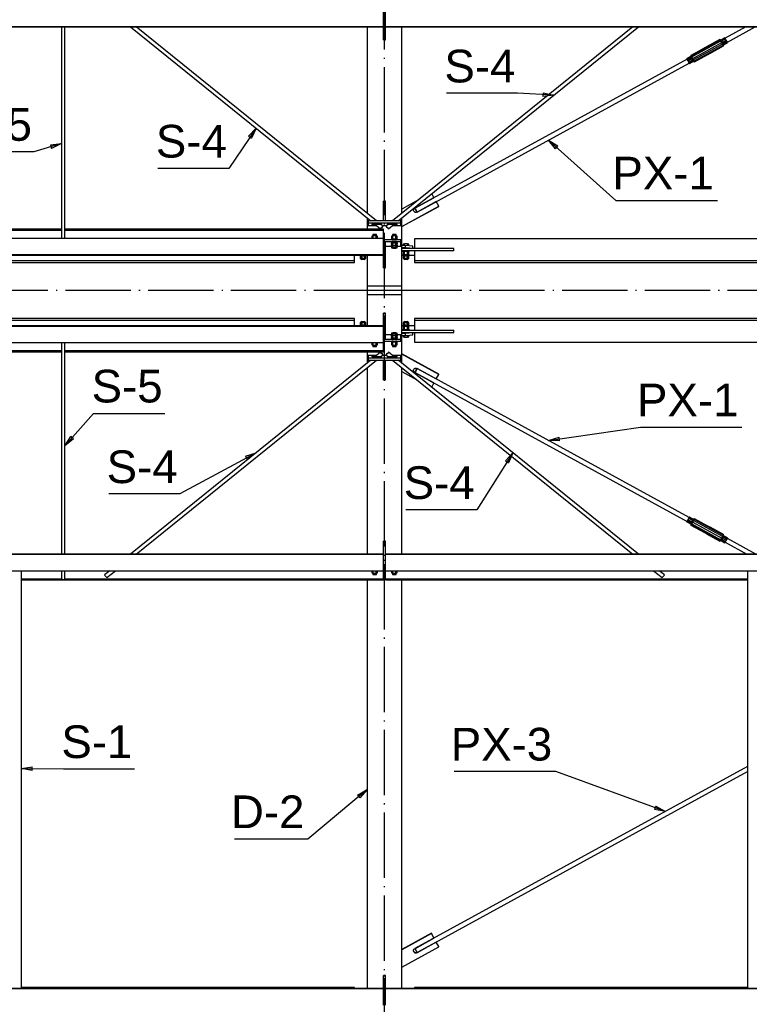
# Paper-space layout 'A0 Advance Steel' of a CAD drawing. Header units: millimetres. Extents: x -21 to 1320, y -7 to 928.
# Tile 16 of 134: x 190 to 257, y 581 to 671. Entities that reach past the tile are written whole.
import ezdxf

# ---------------------------------------------------------------- set-up
doc = ezdxf.new("R2010")
doc.units = ezdxf.units.MM
doc.linetypes.add('ACAD_ISO04W100', pattern=[30, 24, -3, 0, -3])
doc.layers.get('0').update_dxf_attribs({"linetype": 'CONTINUOUS'})
for name, color, linetype in [('AS_Belki', 145, 'CONTINUOUS'), ('AS_Blachy', 30, 'CONTINUOUS'), ('AS_Czesci specjalne', 31, 'CONTINUOUS'), ('AS_Siatki', 72, 'CONTINUOUS'), ('AS_Sruby', 9, 'CONTINUOUS')]:
    doc.layers.add(name, color=color, linetype=linetype)
doc.styles.add('Arial', font='arial.ttf', dxfattribs={"height": 150})

psp = doc.layouts.new('A0 Advance Steel')

# ---------------------------------------------------------------- linework, layer by layer
at = {"color": 0, "linetype": 'ByBlock', "lineweight": -2}
for p, q in [((237.634, 664.569), (237.617, 664.236)), ((238.624, 664.352), (237.617, 664.236)), ((237.634, 664.569), (238.624, 664.352)), ((210.569, 660.582), (211.266, 661.318)), ((211.266, 661.318), (210.846, 660.396)), ((210.569, 660.582), (210.846, 660.396)), ((192.397, 659.791), (193.403, 659.914)), ((192.397, 659.791), (192.491, 659.471)), ((193.403, 659.914), (192.491, 659.471)), ((238.76, 659.445), (238.125, 660.236)), ((238.125, 660.236), (238.982, 659.694)), ((238.76, 659.445), (238.982, 659.694)), ((193.723, 632.181), (194.261, 633.041)), ((194.511, 632.82), (193.723, 632.181)), ((194.511, 632.82), (194.261, 633.041)), ((238.125, 632.667), (239.092, 632.975)), ((239.139, 632.645), (238.125, 632.667)), ((239.139, 632.645), (239.092, 632.975)), ((210.307, 631.218), (211.266, 631.547)), ((211.266, 631.547), (210.466, 630.925)), ((234.184, 630.792), (234.86, 631.547)), ((234.86, 631.547), (234.465, 630.613)), ((210.307, 631.218), (210.466, 630.925)), ((234.184, 630.792), (234.465, 630.613)), ((189.723, 602.567), (190.725, 602.726)), ((190.722, 602.392), (189.723, 602.567)), ((190.722, 602.392), (190.725, 602.726)), ((220.589, 600.131), (221.463, 600.645)), ((220.589, 600.131), (220.803, 599.876)), ((221.463, 600.645), (220.803, 599.876)), ((247.979, 599.131), (247.864, 598.818)), ((247.979, 599.131), (248.861, 598.632)), ((248.861, 598.632), (247.864, 598.818))]:
    psp.add_line(p, q, dxfattribs=at)
at = {"color": 7}
for points in [[(238.624, 664.352), (235.274, 664.523), (228.753, 664.523)], [(211.266, 661.318), (208.779, 657.629), (202.257, 657.629)], [(193.403, 659.914), (190.878, 659.169), (184.356, 659.169)], [(238.125, 660.236), (244.315, 654.704), (253.633, 654.704)], [(193.723, 632.181), (196.357, 635.16), (202.878, 635.16)], [(238.125, 632.667), (246.571, 633.884), (255.888, 633.884)], [(211.266, 631.547), (204.261, 627.762), (197.739, 627.762)], [(234.86, 631.547), (231.534, 626.304), (225.012, 626.304)], [(189.723, 602.567), (193.58, 602.535), (200.102, 602.535)], [(248.861, 598.632), (238.789, 602.308), (229.472, 602.308)], [(221.463, 600.645), (216.034, 596.104), (209.281, 596.104)]]:
    psp.add_lwpolyline(points, dxfattribs=at)
at = {"layer": 'AS_Belki', "linetype": 'Continuous', "ltscale": 0.25}
for p, q in [((222.963, 670.644), (222.963, 672.902)), ((223.163, 670.644), (223.163, 672.138)), ((65.723, 670.644), (222.963, 670.644)), ((65.723, 670.609), (222.963, 670.609)), ((193.403, 670.609), (193.403, 651.218)), ((193.723, 651.218), (193.723, 670.609)), ((199.739, 670.609), (221.817, 652.815)), ((222.326, 652.815), (200.248, 670.609)), ((221.463, 670.609), (221.463, 653.509)), ((222.963, 670.609), (222.963, 670.644)), ((223.163, 670.644), (319.899, 670.644)), ((223.163, 670.609), (223.163, 670.644)), ((223.163, 670.609), (319.899, 670.609)), ((245.879, 670.609), (223.801, 652.815)), ((224.31, 652.815), (246.388, 670.609)), ((224.663, 653.509), (224.663, 670.609)), ((256.255, 670.609), (254.356, 669.57)), ((254.547, 669.22), (257.086, 670.609)), ((250.846, 667.65), (225.863, 653.982)), ((226.056, 653.632), (251.037, 667.3)), ((221.463, 653.099), (221.463, 652.062)), ((222.183, 652.519), (222.703, 652.1)), ((222.903, 652.349), (222.695, 652.516)), ((223.431, 652.516), (223.223, 652.349)), ((223.424, 652.1), (223.944, 652.519)), ((224.663, 646.832), (224.663, 653.099)), ((193.403, 652.062), (149.723, 652.062)), ((149.723, 652.013), (193.403, 652.013)), ((149.723, 651.982), (193.403, 651.982)), ((222.963, 652.062), (193.723, 652.062)), ((193.723, 652.013), (222.963, 652.013)), ((193.723, 651.982), (222.963, 651.982)), ((222.963, 652.013), (222.963, 652.062)), ((222.963, 651.982), (222.963, 652.013)), ((222.963, 651.218), (222.963, 651.982)), ((222.963, 651.218), (64.083, 651.218)), ((222.963, 649.724), (222.963, 651.218)), ((319.899, 651.178), (225.82, 651.178)), ((225.82, 651.178), (225.82, 650.282)), ((64.083, 649.724), (222.963, 649.724)), ((64.083, 649.689), (222.963, 649.689)), ((220.307, 649.186), (220.307, 649.689)), ((221.463, 649.689), (221.463, 646.832)), ((222.963, 649.689), (222.963, 649.724)), ((225.82, 650.082), (225.82, 649.186)), ((122.82, 649.186), (220.307, 649.186)), ((122.82, 649.011), (220.307, 649.011)), ((220.307, 649.011), (220.307, 649.186)), ((225.82, 649.186), (319.899, 649.186)), ((225.82, 649.186), (225.82, 649.011)), ((225.82, 649.011), (319.899, 649.011)), ((224.663, 646.832), (221.463, 646.832)), ((224.663, 646.032), (221.463, 646.032)), ((221.463, 646.032), (221.463, 643.176)), ((224.663, 639.765), (224.663, 646.032)), ((220.307, 643.853), (122.82, 643.853)), ((220.307, 643.679), (122.82, 643.679)), ((220.307, 643.679), (220.307, 643.853)), ((220.307, 643.176), (220.307, 643.679)), ((319.899, 643.853), (225.82, 643.853)), ((225.82, 643.853), (225.82, 643.679)), ((319.899, 643.679), (225.82, 643.679)), ((225.82, 643.679), (225.82, 642.782)), ((222.963, 643.176), (63.423, 643.176)), ((222.963, 643.141), (63.423, 643.141)), ((222.963, 643.141), (222.963, 643.176)), ((222.963, 640.883), (222.963, 643.141)), ((225.82, 642.583), (225.82, 641.687)), ((63.423, 641.647), (222.963, 641.647)), ((193.403, 641.647), (193.403, 622.256)), ((193.723, 622.256), (193.723, 641.647)), ((225.82, 641.687), (319.899, 641.687)), ((193.403, 640.883), (149.723, 640.883)), ((193.403, 640.852), (149.723, 640.852)), ((149.723, 640.802), (193.403, 640.802)), ((222.963, 640.883), (193.723, 640.883)), ((222.963, 640.852), (193.723, 640.852)), ((193.723, 640.802), (222.963, 640.802)), ((221.463, 640.802), (221.463, 639.765)), ((222.703, 640.764), (222.183, 640.345)), ((222.695, 640.348), (222.903, 640.516)), ((222.963, 640.852), (222.963, 640.883)), ((222.963, 640.802), (222.963, 640.852)), ((223.223, 640.516), (223.431, 640.348)), ((223.944, 640.345), (223.424, 640.764)), ((221.817, 640.05), (199.739, 622.256)), ((200.248, 622.256), (222.326, 640.05)), ((223.801, 640.05), (245.879, 622.256)), ((246.388, 622.256), (224.31, 640.05)), ((221.463, 639.355), (221.463, 622.256)), ((224.663, 622.256), (224.663, 639.355)), ((225.863, 638.921), (250.846, 625.253)), ((251.037, 625.603), (226.056, 639.271)), ((254.356, 623.333), (256.325, 622.256)), ((257.156, 622.256), (254.547, 623.683)), ((222.963, 622.256), (61.863, 622.256)), ((222.963, 622.221), (61.863, 622.221)), ((222.963, 622.221), (222.963, 622.256)), ((222.963, 620.726), (222.963, 622.221)), ((319.899, 622.256), (223.163, 622.256)), ((223.163, 622.221), (223.163, 622.256)), ((319.899, 622.221), (223.163, 622.221)), ((223.163, 620.726), (223.163, 622.221)), ((61.863, 620.726), (222.963, 620.726)), ((189.723, 582.408), (189.723, 620.726)), ((193.403, 620.726), (193.403, 619.943)), ((193.723, 619.943), (193.723, 620.726)), ((197.842, 620.726), (197.363, 620.341)), ((197.564, 620.092), (198.35, 620.726)), ((222.963, 619.962), (222.963, 620.726)), ((223.163, 620.726), (319.899, 620.726)), ((223.163, 619.962), (223.163, 620.726)), ((247.776, 620.726), (248.563, 620.092)), ((248.764, 620.341), (248.285, 620.726)), ((256.403, 620.726), (256.403, 582.408)), ((193.403, 619.962), (189.723, 619.962)), ((193.486, 619.932), (189.723, 619.932)), ((189.723, 619.882), (222.963, 619.882)), ((222.963, 619.932), (193.641, 619.932)), ((222.963, 619.962), (193.723, 619.962)), ((221.463, 619.882), (221.463, 582.408)), ((222.963, 619.932), (222.963, 619.962)), ((222.963, 619.882), (222.963, 619.932)), ((256.403, 619.962), (223.163, 619.962)), ((223.163, 619.932), (223.163, 619.962)), ((256.403, 619.932), (223.163, 619.932)), ((223.163, 619.882), (223.163, 619.932)), ((223.163, 619.882), (256.403, 619.882)), ((224.663, 582.408), (224.663, 619.882)), ((256.403, 602.758), (225.863, 586.05)), ((226.056, 585.701), (256.403, 602.304)), ((222.963, 582.408), (58.863, 582.408)), ((222.963, 582.373), (58.863, 582.373)), ((220.307, 582.488), (189.723, 582.488)), ((220.307, 582.408), (220.307, 582.488)), ((222.963, 582.373), (222.963, 582.408)), ((222.963, 580.879), (222.963, 582.373)), ((319.899, 582.408), (223.163, 582.408)), ((223.163, 582.373), (223.163, 582.408)), ((319.899, 582.373), (223.163, 582.373)), ((223.163, 580.879), (223.163, 582.373)), ((256.403, 582.488), (225.82, 582.488)), ((225.82, 582.488), (225.82, 582.408))]:
    psp.add_line(p, q, dxfattribs=at)
at = {"layer": 'AS_Belki', "linetype": 'Continuous', "ltscale": 0.25, "extrusion": (-0.876516, -0.479542, 0.041954)}
psp.add_circle((-465.125, 21.482, -511.585), 0.2, dxfattribs=at)
at = {"layer": 'AS_Belki', "linetype": 'Continuous', "ltscale": 0.25, "extrusion": (0.778581, -0.627525, 0.004981)}
psp.add_circle((647.632, 1.175, -235.817), 0.16, dxfattribs=at)
at = {"layer": 'AS_Belki', "linetype": 'Continuous', "ltscale": 0.25, "extrusion": (-0.778581, -0.627525, 0.004981)}
psp.add_circle((-367.673, 2.905, -583.162), 0.16, dxfattribs=at)
at = {"layer": 'AS_Belki', "linetype": 'Continuous', "ltscale": 0.25, "extrusion": (0.778581, 0.627525, 0.004981)}
psp.add_circle((358.98, -2.867, 575.488), 0.16, dxfattribs=at)
at = {"layer": 'AS_Belki', "linetype": 'Continuous', "ltscale": 0.25, "extrusion": (-0.778581, 0.627525, 0.004981)}
psp.add_circle((-638.939, -1.136, 228.142), 0.16, dxfattribs=at)
at = {"layer": 'AS_Belki', "linetype": 'Continuous', "ltscale": 0.25, "extrusion": (-0.876516, 0.479542, 0.041954)}
psp.add_circle((-669.124, -4.553, 108.416), 0.2, dxfattribs=at)
at = {"layer": 'AS_Belki', "linetype": 'Continuous', "ltscale": 0.25, "extrusion": (-5.35225e-11, 0.996195, 0.087156)}
psp.add_arc((-193.563, -54.032, 617.584), 0.16, 0, 180, dxfattribs=at)
at = {"layer": 'AS_Belki', "linetype": 'Continuous', "ltscale": 0.25, "extrusion": (0.778581, 0.627525, 0.004981)}
psp.add_arc((358.98, -2.704, 542.942), 0.16, 3.82436, 183.82436, dxfattribs=at)
at = {"layer": 'AS_Belki', "linetype": 'Continuous', "ltscale": 0.25, "extrusion": (-0.778581, 0.627525, 0.004981)}
psp.add_arc((-638.939, -0.974, 195.597), 0.16, 356.17564, 176.17564, dxfattribs=at)
at = {"layer": 'AS_Belki', "linetype": 'Continuous', "ltscale": 0.25, "extrusion": (0.876516, 0.479542, 0.041954)}
psp.add_arc((405.529, -20.114, 479.009), 0.2, 4.38515, 184.38515, dxfattribs=at)
at = {"layer": 'AS_Blachy', "linetype": 'Continuous', "ltscale": 0.25}
for p, q in [((222.963, 671.213), (223.163, 671.213)), ((222.963, 669.487), (222.963, 670.609)), ((223.163, 669.487), (223.163, 670.609)), ((222.963, 669.487), (223.163, 669.487)), ((222.963, 669.435), (222.963, 669.487)), ((222.963, 669.435), (223.163, 669.435)), ((223.163, 669.435), (223.163, 669.487)), ((225.836, 654), (227.607, 654.969)), ((225.843, 653.983), (227.607, 654.948)), ((227.607, 654.969), (227.415, 655.317)), ((227.607, 654.948), (227.607, 654.969)), ((223.163, 654.633), (222.963, 654.633)), ((222.963, 653.415), (222.963, 654.633)), ((223.163, 653.415), (223.163, 654.633)), ((226.187, 654.738), (224.663, 653.904)), ((224.663, 652.313), (228.049, 654.165)), ((224.663, 652.292), (228.049, 654.144)), ((227.818, 654.584), (226.048, 653.616)), ((228.049, 654.165), (227.818, 654.584)), ((228.049, 654.144), (228.049, 654.165)), ((223.163, 653.415), (222.963, 653.415)), ((222.963, 652.815), (222.963, 653.415)), ((223.163, 652.815), (223.163, 653.415)), ((225.836, 653.979), (225.836, 654)), ((224.563, 652.815), (221.563, 652.815)), ((221.563, 652.815), (221.563, 652.615)), ((224.563, 652.615), (221.563, 652.615)), ((221.563, 652.615), (221.563, 652.389)), ((221.563, 652.389), (222.345, 652.389)), ((222.113, 652.519), (222.613, 652.519)), ((222.113, 652.519), (222.113, 652.485)), ((222.113, 652.485), (222.226, 652.485)), ((222.854, 652.389), (223.273, 652.389)), ((223.513, 652.519), (224.013, 652.519)), ((223.782, 652.389), (224.563, 652.389)), ((223.901, 652.485), (224.013, 652.485)), ((224.013, 652.519), (224.013, 652.485)), ((224.563, 652.615), (224.563, 652.815)), ((224.563, 652.389), (224.563, 652.615)), ((224.563, 651.09), (222.963, 651.09)), ((224.563, 650.891), (222.963, 650.891)), ((223.163, 650.293), (223.163, 650.891)), ((223.163, 650.507), (223.696, 650.507)), ((224.231, 650.507), (224.563, 650.507)), ((224.563, 650.891), (224.563, 651.09)), ((224.563, 650.507), (224.563, 650.891)), ((224.963, 650.557), (224.663, 650.557)), ((225.663, 650.496), (224.963, 650.557)), ((224.963, 650.557), (224.963, 650.357)), ((225.663, 650.296), (225.663, 650.496)), ((220.307, 649.681), (220.785, 649.681)), ((221.385, 649.681), (221.463, 649.681)), ((222.963, 650.293), (223.163, 650.293)), ((222.963, 648.567), (222.963, 649.689)), ((223.163, 648.567), (223.163, 650.293)), ((224.963, 650.357), (224.663, 650.357)), ((229.42, 650.282), (224.663, 650.282)), ((229.42, 650.082), (224.663, 650.082)), ((224.663, 649.681), (224.742, 649.681)), ((225.042, 650.351), (224.963, 650.357)), ((225.663, 650.296), (225.042, 650.351)), ((225.342, 649.681), (225.82, 649.681)), ((225.663, 650.282), (225.663, 650.296)), ((229.42, 650.082), (229.42, 650.282)), ((222.963, 648.567), (223.163, 648.567)), ((222.963, 648.515), (222.963, 648.567)), ((222.963, 648.515), (223.163, 648.515)), ((223.163, 648.515), (223.163, 648.567)), ((221.463, 646.832), (221.463, 646.432)), ((224.663, 646.432), (224.663, 646.832)), ((224.663, 646.432), (221.463, 646.432)), ((221.463, 646.432), (221.463, 646.032)), ((224.663, 646.032), (224.663, 646.432)), ((223.163, 644.35), (222.963, 644.35)), ((222.963, 644.298), (222.963, 644.35)), ((223.163, 644.298), (222.963, 644.298)), ((222.963, 643.176), (222.963, 644.298)), ((223.163, 644.298), (223.163, 644.35)), ((223.163, 642.572), (223.163, 644.298)), ((220.785, 643.183), (220.307, 643.183)), ((221.463, 643.183), (221.385, 643.183)), ((223.163, 642.572), (222.963, 642.572)), ((223.163, 641.974), (223.163, 642.572)), ((223.696, 642.358), (223.163, 642.358)), ((224.563, 642.358), (224.231, 642.358)), ((224.563, 642.262), (224.563, 642.358)), ((224.742, 643.183), (224.663, 643.183)), ((224.663, 642.782), (229.42, 642.782)), ((224.663, 642.583), (229.42, 642.583)), ((224.663, 642.507), (224.963, 642.507)), ((224.663, 642.308), (224.963, 642.308)), ((224.963, 642.507), (225.663, 642.568)), ((224.963, 642.507), (224.963, 642.308)), ((224.963, 642.308), (225.042, 642.315)), ((225.042, 642.315), (225.663, 642.369)), ((225.82, 643.183), (225.342, 643.183)), ((225.663, 642.568), (225.663, 642.583)), ((225.663, 642.369), (225.663, 642.568)), ((229.42, 642.583), (229.42, 642.782)), ((222.963, 641.974), (224.563, 641.974)), ((222.963, 641.775), (224.563, 641.775)), ((224.563, 642.044), (224.563, 642.262)), ((224.563, 641.974), (224.563, 642.044)), ((224.563, 641.775), (224.563, 641.974)), ((228.049, 638.759), (224.663, 640.611)), ((228.049, 638.738), (224.663, 640.59)), ((222.345, 640.476), (221.563, 640.476)), ((221.563, 640.476), (221.563, 640.249)), ((221.563, 640.249), (224.563, 640.249)), ((221.563, 640.249), (221.563, 640.05)), ((221.563, 640.05), (224.563, 640.05)), ((222.226, 640.38), (222.113, 640.38)), ((222.113, 640.38), (222.113, 640.345)), ((222.613, 640.345), (222.113, 640.345)), ((223.273, 640.476), (222.854, 640.476)), ((222.963, 639.449), (222.963, 640.05)), ((223.163, 639.449), (223.163, 640.05)), ((224.013, 640.345), (223.513, 640.345)), ((224.563, 640.476), (223.782, 640.476)), ((224.013, 640.38), (223.901, 640.38)), ((224.013, 640.38), (224.013, 640.345)), ((224.563, 640.249), (224.563, 640.476)), ((224.563, 640.05), (224.563, 640.249)), ((222.963, 639.449), (223.163, 639.449)), ((222.963, 638.232), (222.963, 639.449)), ((223.163, 638.232), (223.163, 639.449)), ((224.663, 638.999), (226.039, 638.246)), ((225.836, 638.903), (225.836, 638.924)), ((227.607, 637.934), (225.836, 638.903)), ((227.607, 637.955), (225.843, 638.92)), ((226.048, 639.287), (227.818, 638.319)), ((227.818, 638.319), (228.049, 638.738)), ((228.049, 638.738), (228.049, 638.759)), ((222.963, 638.232), (223.163, 638.232)), ((227.4, 637.56), (227.607, 637.934)), ((227.607, 637.934), (227.607, 637.955)), ((223.163, 623.43), (222.963, 623.43)), ((222.963, 623.378), (222.963, 623.43)), ((223.163, 623.378), (222.963, 623.378)), ((222.963, 622.256), (222.963, 623.378)), ((223.163, 623.378), (223.163, 623.43)), ((223.163, 622.256), (223.163, 623.378)), ((223.163, 621.652), (222.963, 621.652)), ((222.963, 621.054), (223.163, 621.054)), ((222.963, 620.855), (223.163, 620.855)), ((227.375, 587.456), (224.663, 585.972)), ((227.375, 587.435), (224.663, 585.951)), ((227.607, 587.037), (227.375, 587.456)), ((227.375, 587.456), (227.375, 587.435)), ((227.607, 587.016), (227.375, 587.435)), ((225.836, 586.047), (227.607, 587.016)), ((227.818, 586.653), (226.048, 585.684)), ((227.818, 586.632), (226.048, 585.663)), ((227.607, 587.016), (227.607, 587.037)), ((228.049, 586.233), (227.818, 586.653)), ((227.818, 586.653), (227.818, 586.632)), ((228.049, 586.213), (227.818, 586.632)), ((224.663, 584.36), (228.049, 586.213)), ((225.836, 586.047), (225.843, 586.051)), ((226.048, 585.663), (226.048, 585.684)), ((228.049, 586.213), (228.049, 586.233)), ((223.163, 583.582), (222.963, 583.582)), ((222.963, 583.53), (222.963, 583.582)), ((223.163, 583.53), (223.163, 583.582)), ((223.163, 583.53), (222.963, 583.53)), ((222.963, 582.408), (222.963, 583.53)), ((223.163, 582.408), (223.163, 583.53)), ((223.163, 581.804), (222.963, 581.804)), ((222.963, 581.206), (223.163, 581.206)), ((222.963, 581.007), (223.163, 581.007))]:
    psp.add_line(p, q, dxfattribs=at)
at = {"layer": 'AS_Blachy', "linetype": 'Continuous', "ltscale": 0.25, "extrusion": (8.23592e-14, -0.087156, -0.996195)}
psp.add_arc((225.942, -651.32, -56.983), 0.22, 61.23006, 241.21964, dxfattribs=at)
at = {"layer": 'AS_Blachy', "linetype": 'Continuous', "ltscale": 0.25, "extrusion": (-8.23592e-14, -0.087156, -0.996195)}
psp.add_arc((225.942, -651.299, -56.981), 0.22, 182.78692, 241.21964, dxfattribs=at)
at = {"layer": 'AS_Blachy', "linetype": 'Continuous', "ltscale": 0.25, "extrusion": (4.52972e-13, 0.996195, -0.087156)}
psp.add_arc((-222.113, 56.869, 650.019), 0.2, 270, 90, dxfattribs=at)
at = {"layer": 'AS_Blachy', "linetype": 'Continuous', "ltscale": 0.25, "extrusion": (-2.01082e-13, 0.996195, -0.087156)}
psp.add_arc((-222.613, 56.869, 650.019), 0.2, 90, 232.53177, dxfattribs=at)
at = {"layer": 'AS_Blachy', "linetype": 'Continuous', "ltscale": 0.25, "extrusion": (4.60898e-13, 0.996195, -0.087156)}
psp.add_arc((-223.513, 56.869, 650.019), 0.2, 307.46825, 90, dxfattribs=at)
at = {"layer": 'AS_Blachy', "linetype": 'Continuous', "ltscale": 0.25, "extrusion": (-1.63558e-13, 0.996195, -0.087156)}
psp.add_arc((-224.013, 56.869, 650.019), 0.2, 90, 270, dxfattribs=at)
at = {"layer": 'AS_Blachy', "linetype": 'Continuous', "ltscale": 0.25, "extrusion": (3.62377e-13, -0.996195, -0.087156)}
for centre, end in [((222.113, -55.811, -637.926), 270), ((223.513, -55.811, -637.926), 232.53175)]:
    psp.add_arc(centre, 0.2, 90, end, dxfattribs=at)
at = {"layer": 'AS_Blachy', "linetype": 'Continuous', "ltscale": 0.25, "extrusion": (-1.63558e-13, -0.996195, -0.087156)}
psp.add_arc((222.613, -55.811, -637.926), 0.2, 307.46823, 90, dxfattribs=at)
at = {"layer": 'AS_Blachy', "linetype": 'Continuous', "ltscale": 0.25, "extrusion": (-1.26034e-13, -0.996195, -0.087156)}
psp.add_arc((224.013, -55.811, -637.926), 0.2, 270, 90, dxfattribs=at)
at = {"layer": 'AS_Blachy', "linetype": 'Continuous', "ltscale": 0.25, "extrusion": (2.47078e-13, 0.087156, -0.996195)}
psp.add_arc((-225.942, 636.663, 55.701), 0.22, 298.78036, 118.76994, dxfattribs=at)
at = {"layer": 'AS_Blachy', "linetype": 'Continuous', "ltscale": 0.25, "extrusion": (-8.95647e-14, 0.087156, -0.996195)}
psp.add_arc((-225.942, 636.684, 55.703), 0.22, 298.78036, 357.21309, dxfattribs=at)
at = {"layer": 'AS_Blachy', "linetype": 'Continuous', "ltscale": 0.25, "extrusion": (-3.60275e-15, 0.087156, -0.996195)}
psp.add_arc((-225.942, 583.626, 51.061), 0.22, 241.23006, 61.21964, dxfattribs=at)
at = {"layer": 'AS_Blachy', "linetype": 'Continuous', "ltscale": 0.25, "extrusion": (1.61116e-13, 0.087156, -0.996195)}
psp.add_arc((-225.942, 583.647, 51.062), 0.22, 241.23006, 357.21309, dxfattribs=at)
at = {"layer": 'AS_Czesci specjalne', "linetype": 'Continuous', "ltscale": 0.25}
for p, q in [((251.22, 667.974), (253.885, 669.431)), ((252.542, 668.718), (253.885, 669.431)), ((252.58, 668.743), (253.885, 669.431)), ((252.61, 668.766), (253.863, 669.456)), ((253.885, 669.431), (252.61, 668.766)), ((253.863, 669.456), (252.63, 668.782)), ((253.885, 669.431), (253.863, 669.456)), ((253.966, 669.414), (253.863, 669.456)), ((253.944, 669.334), (253.885, 669.431)), ((253.885, 669.431), (253.983, 669.395)), ((254.326, 669.61), (253.966, 669.414)), ((253.966, 669.414), (253.983, 669.395)), ((253.983, 669.395), (254.342, 669.592)), ((253.983, 669.395), (254.027, 669.324)), ((254.027, 669.324), (254.386, 669.52)), ((254.087, 669.217), (254.446, 669.414)), ((254.342, 669.592), (254.326, 669.61)), ((254.386, 669.52), (254.342, 669.592)), ((254.446, 669.414), (254.386, 669.52)), ((254.506, 669.302), (254.446, 669.414)), ((251.199, 667.998), (252.462, 668.685)), ((252.435, 668.675), (251.199, 667.998)), ((251.22, 667.974), (252.542, 668.718)), ((251.22, 667.974), (252.499, 668.698)), ((251.22, 667.974), (252.462, 668.685)), ((251.28, 667.877), (253.944, 669.334)), ((251.361, 667.733), (254.025, 669.191)), ((254.107, 669.04), (251.442, 667.582)), ((254.166, 668.922), (251.501, 667.464)), ((252.462, 668.685), (252.435, 668.675)), ((252.499, 668.698), (252.462, 668.685)), ((252.542, 668.718), (252.499, 668.698)), ((252.58, 668.743), (252.542, 668.718)), ((252.61, 668.766), (252.58, 668.743)), ((252.63, 668.782), (252.61, 668.766)), ((254.166, 668.922), (252.845, 668.168)), ((252.887, 668.187), (254.166, 668.922)), ((252.924, 668.196), (254.166, 668.922)), ((254.188, 668.868), (252.924, 668.196)), ((254.188, 668.868), (252.951, 668.199)), ((252.951, 668.191), (254.188, 668.868)), ((254.188, 668.868), (252.961, 668.196)), ((254.025, 669.191), (253.944, 669.334)), ((253.944, 669.334), (254.027, 669.324)), ((254.025, 669.191), (254.087, 669.217)), ((254.107, 669.04), (254.025, 669.191)), ((254.027, 669.324), (254.087, 669.217)), ((254.087, 669.217), (254.147, 669.105)), ((254.147, 669.105), (254.107, 669.04)), ((254.166, 668.922), (254.107, 669.04)), ((254.506, 669.302), (254.147, 669.105)), ((254.191, 669.017), (254.147, 669.105)), ((254.191, 669.017), (254.166, 668.922)), ((254.188, 668.868), (254.166, 668.922)), ((254.188, 668.868), (254.207, 668.977)), ((254.55, 669.214), (254.191, 669.017)), ((254.207, 668.977), (254.191, 669.017)), ((254.207, 668.977), (254.566, 669.174)), ((254.55, 669.214), (254.506, 669.302)), ((254.566, 669.174), (254.55, 669.214)), ((251.179, 667.888), (250.82, 667.692)), ((250.82, 667.692), (250.836, 667.652)), ((250.836, 667.674), (250.82, 667.692)), ((250.836, 667.674), (251.195, 667.87)), ((250.88, 667.602), (250.836, 667.674)), ((250.836, 667.652), (250.839, 667.646)), ((250.843, 667.648), (250.839, 667.657)), ((250.839, 667.657), (250.853, 667.642)), ((250.853, 667.642), (250.89, 667.581)), ((250.88, 667.602), (251.239, 667.798)), ((250.94, 667.496), (250.88, 667.602)), ((250.89, 667.581), (250.94, 667.492)), ((250.94, 667.496), (251.299, 667.692)), ((251.359, 667.58), (251, 667.384)), ((251.199, 667.998), (251.179, 667.888)), ((251.195, 667.87), (251.179, 667.888)), ((251.195, 667.87), (251.22, 667.974)), ((251.239, 667.798), (251.195, 667.87)), ((251.199, 667.998), (251.22, 667.974)), ((251.28, 667.877), (251.22, 667.974)), ((251.239, 667.798), (251.28, 667.877)), ((251.299, 667.692), (251.239, 667.798)), ((251.361, 667.733), (251.28, 667.877)), ((251.299, 667.692), (251.361, 667.733)), ((251.359, 667.58), (251.299, 667.692)), ((251.442, 667.582), (251.359, 667.58)), ((251.403, 667.493), (251.359, 667.58)), ((251.442, 667.582), (251.361, 667.733)), ((251.501, 667.464), (251.442, 667.582)), ((252.845, 668.168), (251.501, 667.464)), ((252.806, 668.143), (251.501, 667.464)), ((252.776, 668.115), (251.501, 667.464)), ((252.776, 668.115), (251.523, 667.41)), ((252.757, 668.092), (251.523, 667.41)), ((251.523, 667.41), (252.757, 668.084)), ((252.75, 668.081), (251.523, 667.41)), ((252.75, 668.081), (252.757, 668.092)), ((252.75, 668.081), (252.757, 668.084)), ((252.757, 668.084), (252.754, 668.089)), ((252.754, 668.088), (252.757, 668.084)), ((252.757, 668.092), (252.776, 668.115)), ((252.757, 668.084), (252.776, 668.1)), ((252.77, 668.108), (252.776, 668.1)), ((252.776, 668.1), (252.771, 668.109)), ((252.776, 668.115), (252.806, 668.143)), ((252.776, 668.1), (252.806, 668.123)), ((252.796, 668.133), (252.806, 668.123)), ((252.806, 668.123), (252.799, 668.136)), ((252.806, 668.123), (252.803, 668.14)), ((252.806, 668.143), (252.845, 668.168)), ((252.806, 668.123), (252.845, 668.148)), ((252.845, 668.148), (252.836, 668.163)), ((252.845, 668.168), (252.887, 668.187)), ((252.845, 668.148), (252.887, 668.168)), ((252.887, 668.168), (252.873, 668.181)), ((252.887, 668.168), (252.878, 668.183)), ((252.887, 668.187), (252.924, 668.196)), ((252.887, 668.168), (252.924, 668.182)), ((252.913, 668.193), (252.924, 668.182)), ((252.924, 668.182), (252.917, 668.195)), ((252.92, 668.195), (252.924, 668.182)), ((252.924, 668.196), (252.951, 668.199)), ((252.924, 668.182), (252.951, 668.191)), ((252.947, 668.198), (252.951, 668.191)), ((252.951, 668.191), (252.947, 668.198)), ((252.951, 668.199), (252.961, 668.196)), ((252.951, 668.191), (252.961, 668.196)), ((251, 667.384), (250.94, 667.496)), ((250.94, 667.492), (250.991, 667.398)), ((250.991, 667.398), (251.028, 667.324)), ((251.044, 667.296), (251, 667.384)), ((251.028, 667.324), (251.041, 667.291)), ((251.031, 667.296), (251.044, 667.274)), ((251.041, 667.291), (251.034, 667.298)), ((251.403, 667.493), (251.044, 667.296)), ((251.06, 667.256), (251.044, 667.296)), ((251.044, 667.274), (251.06, 667.256)), ((251.06, 667.256), (251.42, 667.453)), ((251.42, 667.453), (251.403, 667.493)), ((251.501, 667.464), (251.403, 667.493)), ((251.42, 667.453), (251.523, 667.41)), ((251.523, 667.41), (251.501, 667.464)), ((250.836, 625.251), (250.82, 625.211)), ((250.82, 625.211), (250.836, 625.229)), ((250.82, 625.211), (251.179, 625.015)), ((250.836, 625.229), (250.88, 625.301)), ((250.839, 625.257), (250.836, 625.251)), ((250.836, 625.229), (251.195, 625.033)), ((250.853, 625.261), (250.839, 625.246)), ((250.839, 625.246), (250.843, 625.255)), ((250.89, 625.322), (250.853, 625.261)), ((250.88, 625.301), (250.94, 625.407)), ((250.88, 625.301), (251.239, 625.105)), ((250.94, 625.411), (250.89, 625.322)), ((251, 625.519), (250.94, 625.407)), ((250.991, 625.505), (250.94, 625.411)), ((250.94, 625.407), (251.299, 625.211)), ((251.028, 625.579), (250.991, 625.505)), ((251.044, 625.607), (251, 625.519)), ((251.359, 625.323), (251, 625.519)), ((251.041, 625.612), (251.028, 625.579)), ((251.044, 625.629), (251.031, 625.607)), ((251.034, 625.605), (251.041, 625.612)), ((251.06, 625.647), (251.044, 625.629)), ((251.044, 625.607), (251.06, 625.647)), ((251.403, 625.41), (251.044, 625.607)), ((251.42, 625.45), (251.06, 625.647)), ((251.239, 625.105), (251.299, 625.211)), ((251.28, 625.026), (251.361, 625.17)), ((251.299, 625.211), (251.359, 625.323)), ((251.299, 625.211), (251.361, 625.17)), ((251.359, 625.323), (251.403, 625.41)), ((251.442, 625.321), (251.359, 625.323)), ((251.361, 625.17), (251.442, 625.321)), ((251.361, 625.17), (254.025, 623.712)), ((251.403, 625.41), (251.42, 625.45)), ((251.501, 625.439), (251.403, 625.41)), ((251.523, 625.493), (251.42, 625.45)), ((251.442, 625.321), (251.501, 625.439)), ((254.107, 623.863), (251.442, 625.321)), ((251.501, 625.439), (251.523, 625.493)), ((251.501, 625.439), (254.166, 623.981)), ((251.501, 625.439), (252.845, 624.735)), ((251.501, 625.439), (252.806, 624.76)), ((252.776, 624.788), (251.501, 625.439)), ((251.523, 625.493), (252.776, 624.788)), ((252.757, 624.811), (251.523, 625.493)), ((252.757, 624.819), (251.523, 625.493)), ((252.75, 624.822), (251.523, 625.493)), ((251.179, 625.015), (251.195, 625.033)), ((251.179, 625.015), (251.199, 624.905)), ((251.195, 625.033), (251.239, 625.105)), ((251.195, 625.033), (251.22, 624.929)), ((251.22, 624.929), (251.199, 624.905)), ((251.199, 624.905), (252.435, 624.228)), ((252.462, 624.219), (251.199, 624.905)), ((251.28, 625.026), (251.22, 624.929)), ((251.22, 624.929), (252.462, 624.219)), ((251.22, 624.929), (252.499, 624.205)), ((252.542, 624.185), (251.22, 624.929)), ((253.885, 623.472), (251.22, 624.929)), ((251.239, 625.105), (251.28, 625.026)), ((251.28, 625.026), (253.944, 623.569)), ((252.435, 624.228), (252.462, 624.219)), ((252.462, 624.219), (252.499, 624.205)), ((252.757, 624.811), (252.75, 624.822)), ((252.757, 624.819), (252.75, 624.822)), ((252.757, 624.819), (252.754, 624.815)), ((252.754, 624.815), (252.757, 624.819)), ((252.776, 624.803), (252.757, 624.819)), ((252.776, 624.788), (252.757, 624.811)), ((252.77, 624.795), (252.776, 624.803)), ((252.771, 624.794), (252.776, 624.803)), ((252.773, 624.792), (252.776, 624.803)), ((252.806, 624.78), (252.776, 624.803)), ((252.806, 624.76), (252.776, 624.788)), ((252.799, 624.767), (252.806, 624.78)), ((252.803, 624.763), (252.806, 624.78)), ((252.845, 624.755), (252.806, 624.78)), ((252.845, 624.735), (252.806, 624.76)), ((252.836, 624.74), (252.845, 624.755)), ((252.887, 624.735), (252.845, 624.755)), ((254.166, 623.981), (252.845, 624.735)), ((252.887, 624.716), (252.845, 624.735)), ((252.873, 624.722), (252.887, 624.735)), ((252.887, 624.735), (252.878, 624.72)), ((252.887, 624.735), (252.883, 624.718)), ((252.924, 624.722), (252.887, 624.735)), ((254.166, 623.981), (252.887, 624.716)), ((252.924, 624.707), (252.887, 624.716)), ((252.924, 624.722), (252.917, 624.709)), ((252.92, 624.708), (252.924, 624.722)), ((252.951, 624.712), (252.924, 624.722)), ((254.166, 623.981), (252.924, 624.707)), ((252.924, 624.707), (254.188, 624.035)), ((252.951, 624.704), (252.924, 624.707)), ((252.951, 624.712), (252.947, 624.705)), ((252.951, 624.712), (252.947, 624.705)), ((252.961, 624.707), (252.951, 624.712)), ((254.188, 624.035), (252.951, 624.712)), ((252.961, 624.707), (252.951, 624.704)), ((252.951, 624.704), (254.188, 624.035)), ((254.188, 624.035), (252.961, 624.707)), ((252.499, 624.205), (252.542, 624.185)), ((252.542, 624.185), (252.58, 624.16)), ((252.542, 624.185), (253.885, 623.472)), ((252.58, 624.16), (252.61, 624.137)), ((252.58, 624.16), (253.885, 623.472)), ((252.61, 624.137), (252.63, 624.121)), ((253.863, 623.447), (252.61, 624.137)), ((252.61, 624.137), (253.885, 623.472)), ((252.63, 624.121), (253.863, 623.447)), ((253.863, 623.447), (253.966, 623.489)), ((253.863, 623.447), (253.885, 623.472)), ((253.885, 623.472), (253.944, 623.569)), ((253.885, 623.472), (253.983, 623.508)), ((253.944, 623.569), (254.025, 623.712)), ((253.944, 623.569), (254.027, 623.58)), ((253.983, 623.508), (253.966, 623.489)), ((253.966, 623.489), (254.326, 623.293)), ((254.027, 623.58), (253.983, 623.508)), ((253.983, 623.508), (254.342, 623.311)), ((254.025, 623.712), (254.107, 623.863)), ((254.087, 623.686), (254.025, 623.712)), ((254.087, 623.686), (254.027, 623.58)), ((254.027, 623.58), (254.386, 623.383)), ((254.087, 623.686), (254.147, 623.798)), ((254.446, 623.489), (254.087, 623.686)), ((254.107, 623.863), (254.166, 623.981)), ((254.147, 623.798), (254.107, 623.863)), ((254.147, 623.798), (254.191, 623.886)), ((254.506, 623.601), (254.147, 623.798)), ((254.166, 623.981), (254.188, 624.035)), ((254.191, 623.886), (254.166, 623.981)), ((254.207, 623.926), (254.188, 624.035)), ((254.191, 623.886), (254.207, 623.926)), ((254.55, 623.689), (254.191, 623.886)), ((254.566, 623.729), (254.207, 623.926)), ((254.342, 623.311), (254.386, 623.383)), ((254.386, 623.383), (254.446, 623.489)), ((254.446, 623.489), (254.506, 623.601)), ((254.506, 623.601), (254.55, 623.689)), ((254.55, 623.689), (254.566, 623.729)), ((254.326, 623.293), (254.342, 623.311))]:
    psp.add_line(p, q, dxfattribs=at)
at = {"layer": 'AS_Siatki', "color": 20, "linetype": 'ACAD_ISO04W100', "ltscale": 0.25}
for p, q in [((223.063, 501.332), (223.063, 791.532)), ((602.563, 646.432), (27.563, 646.432))]:
    psp.add_line(p, q, dxfattribs=at)
at = {"layer": 'AS_Sruby', "linetype": 'Continuous', "ltscale": 0.25}
for p, q in [((222.03, 651.445), (221.896, 651.425)), ((221.896, 651.425), (221.896, 651.218)), ((222.003, 651.558), (222.003, 651.441)), ((222.297, 651.445), (222.03, 651.445)), ((222.03, 651.218), (222.03, 651.445)), ((222.431, 651.425), (222.297, 651.445)), ((222.297, 651.218), (222.297, 651.445)), ((222.323, 651.441), (222.323, 651.558)), ((222.431, 651.218), (222.431, 651.425)), ((223.83, 651.445), (223.696, 651.425)), ((223.696, 651.425), (223.696, 651.141)), ((223.803, 651.558), (223.803, 651.441)), ((224.097, 651.445), (223.83, 651.445)), ((223.83, 651.153), (223.83, 651.445)), ((224.231, 651.425), (224.097, 651.445)), ((224.097, 651.153), (224.097, 651.445)), ((224.123, 651.441), (224.123, 651.558)), ((224.231, 651.141), (224.231, 651.425)), ((223.663, 651.13), (223.663, 651.09)), ((223.663, 650.821), (223.663, 650.761)), ((223.663, 650.603), (223.663, 650.543)), ((223.83, 650.781), (223.696, 650.761)), ((223.696, 650.761), (223.696, 650.562)), ((223.696, 650.562), (223.83, 650.582)), ((223.696, 650.562), (223.83, 650.542)), ((223.758, 650.553), (223.696, 650.543)), ((223.696, 650.543), (223.696, 650.344)), ((224.097, 650.781), (223.83, 650.781)), ((223.83, 650.582), (223.83, 650.781)), ((223.83, 650.582), (224.097, 650.582)), ((223.83, 650.542), (224.097, 650.542)), ((223.83, 650.364), (223.83, 650.542)), ((224.231, 650.761), (224.097, 650.781)), ((224.097, 650.582), (224.097, 650.781)), ((224.097, 650.582), (224.231, 650.562)), ((224.097, 650.542), (224.231, 650.562)), ((224.097, 650.364), (224.097, 650.542)), ((224.231, 650.543), (224.169, 650.553)), ((224.231, 650.562), (224.231, 650.761)), ((224.231, 650.344), (224.231, 650.543)), ((224.263, 651.09), (224.263, 651.13)), ((224.263, 650.761), (224.263, 650.821)), ((224.263, 650.543), (224.263, 650.603)), ((224.908, 650.716), (224.774, 650.696)), ((224.774, 650.696), (224.774, 650.557)), ((225.175, 650.716), (224.908, 650.716)), ((224.908, 650.557), (224.908, 650.716)), ((225.309, 650.696), (225.175, 650.716)), ((225.175, 650.538), (225.175, 650.716)), ((225.309, 650.526), (225.309, 650.696)), ((220.785, 649.689), (220.785, 649.665)), ((220.818, 649.684), (220.85, 649.689)), ((220.818, 649.689), (220.818, 649.684)), ((220.818, 649.684), (220.925, 649.668)), ((220.88, 649.675), (220.818, 649.665)), ((220.818, 649.665), (220.818, 649.37)), ((220.925, 649.684), (220.925, 649.6)), ((220.951, 649.593), (220.951, 649.391)), ((221.219, 649.593), (221.219, 649.391)), ((221.245, 649.668), (221.353, 649.684)), ((221.245, 649.6), (221.245, 649.684)), ((221.353, 649.665), (221.29, 649.675)), ((221.32, 649.689), (221.353, 649.684)), ((221.353, 649.684), (221.353, 649.689)), ((221.353, 649.37), (221.353, 649.665)), ((221.385, 649.665), (221.385, 649.689)), ((223.696, 650.344), (223.83, 650.364)), ((223.696, 650.344), (223.83, 650.324)), ((223.83, 650.364), (224.097, 650.364)), ((223.83, 650.324), (224.097, 650.324)), ((224.097, 650.364), (224.231, 650.344)), ((224.097, 650.324), (224.231, 650.344)), ((224.742, 650.039), (224.742, 649.979)), ((224.742, 649.725), (224.742, 649.665)), ((224.908, 649.999), (224.774, 649.979)), ((224.774, 649.979), (224.774, 649.684)), ((224.774, 649.684), (224.908, 649.704)), ((224.774, 649.684), (224.882, 649.668)), ((224.837, 649.675), (224.774, 649.665)), ((224.774, 649.665), (224.774, 649.37)), ((224.882, 649.684), (224.882, 649.6)), ((225.175, 649.999), (224.908, 649.999)), ((224.908, 649.704), (224.908, 649.999)), ((224.908, 649.704), (225.175, 649.704)), ((224.908, 649.391), (224.908, 649.593)), ((225.309, 649.979), (225.175, 649.999)), ((225.175, 649.704), (225.175, 649.999)), ((225.175, 649.704), (225.309, 649.684)), ((225.175, 649.391), (225.175, 649.593)), ((225.202, 649.668), (225.309, 649.684)), ((225.202, 649.6), (225.202, 649.684)), ((225.309, 649.665), (225.247, 649.675)), ((225.309, 649.684), (225.309, 649.979)), ((225.309, 649.37), (225.309, 649.665)), ((225.342, 649.979), (225.342, 650.039)), ((225.342, 649.665), (225.342, 649.725)), ((220.818, 649.37), (220.951, 649.391)), ((220.818, 649.37), (220.925, 649.354)), ((220.925, 649.37), (220.925, 649.287)), ((220.951, 649.391), (221.219, 649.391)), ((221.219, 649.391), (221.353, 649.37)), ((221.245, 649.354), (221.353, 649.37)), ((221.245, 649.287), (221.245, 649.37)), ((224.774, 649.37), (224.908, 649.391)), ((224.774, 649.37), (224.882, 649.354)), ((224.882, 649.37), (224.882, 649.287)), ((224.908, 649.391), (225.175, 649.391)), ((225.175, 649.391), (225.309, 649.37)), ((225.202, 649.354), (225.309, 649.37)), ((225.202, 649.287), (225.202, 649.37)), ((220.785, 643.2), (220.785, 643.176)), ((220.925, 643.511), (220.818, 643.494)), ((220.951, 643.474), (220.818, 643.494)), ((220.818, 643.494), (220.818, 643.2)), ((220.818, 643.2), (220.88, 643.19)), ((220.925, 643.197), (220.818, 643.181)), ((220.925, 643.578), (220.925, 643.494)), ((220.925, 643.264), (220.925, 643.181)), ((221.219, 643.474), (220.951, 643.474)), ((220.951, 643.474), (220.951, 643.271)), ((221.353, 643.494), (221.219, 643.474)), ((221.219, 643.474), (221.219, 643.271)), ((221.245, 643.494), (221.245, 643.578)), ((221.353, 643.494), (221.245, 643.511)), ((221.245, 643.181), (221.245, 643.264)), ((221.353, 643.181), (221.245, 643.197)), ((221.29, 643.19), (221.353, 643.2)), ((221.353, 643.2), (221.353, 643.494)), ((221.385, 643.176), (221.385, 643.2)), ((224.742, 643.2), (224.742, 643.14)), ((224.882, 643.511), (224.774, 643.494)), ((224.908, 643.474), (224.774, 643.494)), ((224.774, 643.494), (224.774, 643.2)), ((224.774, 643.2), (224.837, 643.19)), ((224.882, 643.197), (224.774, 643.181)), ((224.882, 643.578), (224.882, 643.494)), ((224.882, 643.264), (224.882, 643.181)), ((225.175, 643.474), (224.908, 643.474)), ((224.908, 643.271), (224.908, 643.474)), ((225.309, 643.494), (225.175, 643.474)), ((225.175, 643.271), (225.175, 643.474)), ((225.202, 643.494), (225.202, 643.578)), ((225.309, 643.494), (225.202, 643.511)), ((225.202, 643.181), (225.202, 643.264)), ((225.309, 643.181), (225.202, 643.197)), ((225.247, 643.19), (225.309, 643.2)), ((225.309, 643.2), (225.309, 643.494)), ((225.342, 643.14), (225.342, 643.2)), ((220.85, 643.176), (220.818, 643.181)), ((220.818, 643.181), (220.818, 643.176)), ((221.353, 643.181), (221.32, 643.176)), ((221.353, 643.176), (221.353, 643.181)), ((223.663, 642.321), (223.663, 642.262)), ((223.83, 642.541), (223.696, 642.521)), ((223.83, 642.5), (223.696, 642.521)), ((223.696, 642.521), (223.696, 642.321)), ((223.83, 642.323), (223.696, 642.303)), ((223.696, 642.321), (223.758, 642.312)), ((223.83, 642.283), (223.696, 642.303)), ((223.696, 642.303), (223.696, 642.104)), ((224.097, 642.541), (223.83, 642.541)), ((224.097, 642.5), (223.83, 642.5)), ((223.83, 642.323), (223.83, 642.5)), ((224.097, 642.323), (223.83, 642.323)), ((224.231, 642.521), (224.097, 642.541)), ((224.231, 642.521), (224.097, 642.5)), ((224.097, 642.323), (224.097, 642.5)), ((224.231, 642.303), (224.097, 642.323)), ((224.231, 642.303), (224.097, 642.283)), ((224.169, 642.312), (224.231, 642.321)), ((224.231, 642.321), (224.231, 642.521)), ((224.231, 642.104), (224.231, 642.303)), ((224.263, 642.262), (224.263, 642.321)), ((224.742, 642.886), (224.742, 642.826)), ((224.908, 643.16), (224.774, 643.181)), ((224.774, 643.181), (224.774, 642.886)), ((224.774, 642.886), (224.908, 642.866)), ((224.774, 642.308), (224.774, 642.168)), ((225.175, 643.16), (224.908, 643.16)), ((224.908, 642.866), (224.908, 643.16)), ((224.908, 642.866), (225.175, 642.866)), ((224.908, 642.148), (224.908, 642.308)), ((225.309, 643.181), (225.175, 643.16)), ((225.175, 642.866), (225.175, 643.16)), ((225.175, 642.866), (225.309, 642.886)), ((225.175, 642.148), (225.175, 642.327)), ((225.309, 642.886), (225.309, 643.181)), ((225.309, 642.168), (225.309, 642.338)), ((225.342, 642.826), (225.342, 642.886)), ((221.896, 641.647), (221.896, 641.44)), ((221.896, 641.44), (222.03, 641.42)), ((222.003, 641.424), (222.003, 641.307)), ((222.03, 641.42), (222.03, 641.647)), ((222.03, 641.42), (222.297, 641.42)), ((222.297, 641.42), (222.297, 641.647)), ((222.297, 641.42), (222.431, 641.44)), ((222.323, 641.307), (222.323, 641.424)), ((222.431, 641.44), (222.431, 641.647)), ((223.663, 642.104), (223.663, 642.044)), ((223.663, 641.775), (223.663, 641.735)), ((223.696, 642.104), (223.83, 642.083)), ((223.696, 641.723), (223.696, 641.44)), ((223.696, 641.44), (223.83, 641.42)), ((223.803, 641.424), (223.803, 641.307)), ((224.097, 642.283), (223.83, 642.283)), ((223.83, 642.083), (223.83, 642.283)), ((223.83, 642.083), (224.097, 642.083)), ((223.83, 641.42), (223.83, 641.712)), ((223.83, 641.42), (224.097, 641.42)), ((224.097, 642.083), (224.097, 642.283)), ((224.097, 642.083), (224.231, 642.104)), ((224.097, 641.42), (224.097, 641.712)), ((224.097, 641.42), (224.231, 641.44)), ((224.123, 641.307), (224.123, 641.424)), ((224.231, 641.44), (224.231, 641.723)), ((224.263, 642.044), (224.263, 642.104)), ((224.263, 641.735), (224.263, 641.775)), ((224.774, 642.168), (224.908, 642.148)), ((224.908, 642.148), (225.175, 642.148)), ((225.175, 642.148), (225.309, 642.168)), ((221.896, 620.726), (221.896, 620.52)), ((222.03, 620.5), (222.03, 620.726)), ((222.297, 620.5), (222.297, 620.726)), ((222.431, 620.52), (222.431, 620.726)), ((223.696, 620.726), (223.696, 620.52)), ((223.83, 620.5), (223.83, 620.726)), ((224.097, 620.5), (224.097, 620.726)), ((224.231, 620.52), (224.231, 620.726)), ((221.896, 620.52), (222.03, 620.5)), ((222.003, 620.504), (222.003, 620.386)), ((222.03, 620.5), (222.297, 620.5)), ((222.297, 620.5), (222.431, 620.52)), ((222.323, 620.386), (222.323, 620.504)), ((223.696, 620.52), (223.83, 620.5)), ((223.803, 620.504), (223.803, 620.386)), ((223.83, 620.5), (224.097, 620.5)), ((224.097, 620.5), (224.231, 620.52)), ((224.123, 620.386), (224.123, 620.504))]:
    psp.add_line(p, q, dxfattribs=at)
at = {"layer": 'AS_Sruby', "linetype": 'Continuous', "ltscale": 0.25, "extrusion": (0, -0.996195, 0.087156)}
psp.add_circle((221.085, 56.616, -647.128), 0.16, dxfattribs=at)
at = {"layer": 'AS_Sruby', "linetype": 'Continuous', "ltscale": 0.25, "extrusion": (-1.13254e-13, -0.996195, 0.087156)}
psp.add_circle((225.042, 56.616, -647.128), 0.16, dxfattribs=at)
at = {"layer": 'AS_Sruby', "linetype": 'Continuous', "ltscale": 0.25, "extrusion": (1.13254e-13, -0.996195, 0.087156)}
psp.add_circle((221.085, 56.589, -646.816), 0.16, dxfattribs=at)
at = {"layer": 'AS_Sruby', "linetype": 'Continuous', "ltscale": 0.25, "extrusion": (2.26508e-13, -0.996195, 0.087156)}
psp.add_circle((225.042, 56.589, -646.816), 0.16, dxfattribs=at)
at = {"layer": 'AS_Sruby', "linetype": 'Continuous', "ltscale": 0.25, "extrusion": (0, 0.996195, 0.087156)}
for centre in [(-221.085, -56.092, 641.129), (-221.085, -56.064, 640.816), (-225.042, -56.064, 640.816)]:
    psp.add_circle(centre, 0.16, dxfattribs=at)
at = {"layer": 'AS_Sruby', "linetype": 'Continuous', "ltscale": 0.25, "extrusion": (2.26508e-13, 0.996195, 0.087156)}
psp.add_circle((-225.042, -56.092, 641.129), 0.16, dxfattribs=at)
at = {"layer": 'AS_Sruby', "linetype": 'Continuous', "ltscale": 0.25, "extrusion": (0, -0.996195, 0.087156)}
for centre, radius, start, end in [((222.163, 56.787, -649.079), 0.16, 0, 180), ((223.963, 56.787, -649.079), 0.16, 0, 180), ((221.085, 56.622, -647.193), 0.3, 144.34012, 206.41659), ((221.085, 56.622, -647.193), 0.3, 333.58341, 35.65987), ((225.042, 56.655, -647.565), 0.3, 0, 180), ((225.042, 56.624, -647.212), 0.16, 0, 180)]:
    psp.add_arc(centre, radius, start, end, dxfattribs=at)
at = {"layer": 'AS_Sruby', "linetype": 'Continuous', "ltscale": 0.25, "extrusion": (6.56868e-14, -0.996195, 0.087156)}
psp.add_arc((223.963, 56.718, -648.285), 0.3, 333.58337, 206.41669, dxfattribs=at)
at = {"layer": 'AS_Sruby', "linetype": 'Continuous', "ltscale": 0.25, "extrusion": (5.28451e-15, -0.996195, 0.087156)}
for start, end in [(144.61712, 206.41669), (333.58337, 35.38287)]:
    psp.add_arc((223.963, 56.699, -648.068), 0.3, start, end, dxfattribs=at)
at = {"layer": 'AS_Sruby', "linetype": 'Continuous', "ltscale": 0.25, "extrusion": (-6.04023e-14, -0.996195, 0.087156)}
for centre, start, end in [((223.963, 56.75, -648.652), 0, 180), ((225.042, 56.649, -647.506), 333.58341, 206.41659)]:
    psp.add_arc(centre, 0.3, start, end, dxfattribs=at)
at = {"layer": 'AS_Sruby', "linetype": 'Continuous', "ltscale": 0.25, "extrusion": (-1.20805e-13, -0.996195, 0.087156)}
psp.add_arc((223.963, 56.723, -648.344), 0.3, 0, 180, dxfattribs=at)
at = {"layer": 'AS_Sruby', "linetype": 'Continuous', "ltscale": 0.25, "extrusion": (6.04023e-14, -0.996195, 0.087156)}
for centre, start, end in [((223.963, 56.704, -648.127), 153.58332, 180), ((223.963, 56.704, -648.127), 0, 26.41662), ((225.042, 56.622, -647.193), 144.34014, 206.41659), ((225.042, 56.622, -647.193), 333.58341, 35.65985)]:
    psp.add_arc(centre, 0.3, start, end, dxfattribs=at)
at = {"layer": 'AS_Sruby', "linetype": 'Continuous', "ltscale": 0.25, "extrusion": (1.82713e-13, 0.996195, -0.087156)}
psp.add_arc((-223.963, 56.744, 648.592), 0.3, 49.93285, 130.06715, dxfattribs=at)
at = {"layer": 'AS_Sruby', "linetype": 'Continuous', "ltscale": 0.25, "extrusion": (1.13254e-13, -0.996195, 0.087156)}
for centre, start, end in [((221.085, 56.624, -647.212), 159.16028, 180), ((221.085, 56.624, -647.212), 0, 20.8397), ((225.042, 56.596, -646.899), 0, 180)]:
    psp.add_arc(centre, 0.16, start, end, dxfattribs=at)
at = {"layer": 'AS_Sruby', "linetype": 'Continuous', "ltscale": 0.25, "extrusion": (-6.56868e-14, -0.996195, 0.087156)}
for start, end in [(153.58341, 180), (0, 26.41659)]:
    psp.add_arc((225.042, 56.627, -647.253), 0.3, start, end, dxfattribs=at)
at = {"layer": 'AS_Sruby', "linetype": 'Continuous', "ltscale": 0.25, "extrusion": (-1.13254e-13, -0.996195, 0.087156)}
psp.add_arc((221.085, 56.596, -646.899), 0.16, 0, 180, dxfattribs=at)
at = {"layer": 'AS_Sruby', "linetype": 'Continuous', "ltscale": 0.25, "extrusion": (0, 0.996195, 0.087156)}
for centre, radius, start, end in [((-221.085, -56.059, 640.752), 0.3, 333.58341, 35.65988), ((-221.085, -56.084, 641.046), 0.16, 0, 180), ((-221.085, -56.059, 640.752), 0.3, 144.34013, 206.41659), ((-225.042, -56.059, 640.752), 0.3, 333.58341, 35.65986), ((-225.042, -56.059, 640.752), 0.3, 144.34015, 206.41659), ((-225.042, -56.053, 640.692), 0.3, 0, 26.41659), ((-225.042, -56.057, 640.733), 0.16, 0, 180), ((-225.042, -56.053, 640.692), 0.3, 153.58341, 180), ((-222.163, -54.07, 618.026), 0.16, 0, 180)]:
    psp.add_arc(centre, radius, start, end, dxfattribs=at)
at = {"layer": 'AS_Sruby', "linetype": 'Continuous', "ltscale": 0.25, "extrusion": (-2.36417e-13, 0.996195, 0.087156)}
psp.add_arc((-225.042, -56.084, 641.046), 0.16, 0, 180, dxfattribs=at)
at = {"layer": 'AS_Sruby', "linetype": 'Continuous', "ltscale": 0.25, "extrusion": (-1.13254e-13, 0.996195, 0.087156)}
for centre, start, end in [((-221.085, -56.057, 640.733), 0, 20.83972), ((-221.085, -56.057, 640.733), 159.1603, 180), ((-223.963, -54.07, 618.026), 0, 180)]:
    psp.add_arc(centre, 0.16, start, end, dxfattribs=at)
at = {"layer": 'AS_Sruby', "linetype": 'Continuous', "ltscale": 0.25, "extrusion": (6.56868e-14, 0.996195, 0.087156)}
for centre, start, end in [((-223.963, -55.982, 639.877), 333.58331, 35.38288), ((-223.963, -55.982, 639.877), 144.61713, 206.41663), ((-223.963, -55.963, 639.66), 333.58331, 206.41663)]:
    psp.add_arc(centre, 0.3, start, end, dxfattribs=at)
at = {"layer": 'AS_Sruby', "linetype": 'Continuous', "ltscale": 0.25, "extrusion": (-6.04023e-14, 0.996195, 0.087156)}
psp.add_arc((-225.042, -56.031, 640.439), 0.3, 333.58341, 206.41659, dxfattribs=at)
at = {"layer": 'AS_Sruby', "linetype": 'Continuous', "ltscale": 0.25, "extrusion": (-1.26089e-13, 0.996195, 0.087156)}
psp.add_arc((-225.042, -56.026, 640.38), 0.3, 0, 180, dxfattribs=at)
at = {"layer": 'AS_Sruby', "linetype": 'Continuous', "ltscale": 0.25, "extrusion": (-1.20805e-13, 0.996195, 0.087156)}
for start, end in [(0, 26.41668), (153.58338, 180)]:
    psp.add_arc((-223.963, -55.977, 639.818), 0.3, start, end, dxfattribs=at)
at = {"layer": 'AS_Sruby', "linetype": 'Continuous', "ltscale": 0.25, "extrusion": (1.20805e-13, 0.996195, 0.087156)}
psp.add_arc((-223.963, -55.958, 639.601), 0.3, 0, 180, dxfattribs=at)
at = {"layer": 'AS_Sruby', "linetype": 'Continuous', "ltscale": 0.25, "extrusion": (-2.41609e-13, 0.996195, 0.087156)}
psp.add_arc((-223.963, -55.931, 639.293), 0.3, 0, 180, dxfattribs=at)
at = {"layer": 'AS_Sruby', "linetype": 'Continuous', "ltscale": 0.25, "extrusion": (2.21239e-13, -0.996195, -0.087156)}
psp.add_arc((223.963, -55.936, -639.352), 0.3, 49.93285, 130.06715, dxfattribs=at)
at = {"layer": 'AS_Sruby', "linetype": 'Continuous', "ltscale": 0.25, "extrusion": (2.26508e-13, 0.996195, 0.087156)}
psp.add_arc((-222.163, -55.894, 638.866), 0.16, 0, 180, dxfattribs=at)
at = {"layer": 'AS_Sruby', "linetype": 'Continuous', "ltscale": 0.25, "extrusion": (1.13254e-13, 0.996195, 0.087156)}
psp.add_arc((-223.963, -55.894, 638.866), 0.16, 0, 180, dxfattribs=at)

# ---------------------------------------------------------------- texts
at = {"color": 7, "style": 'Arial'}
for s, p in [('S-4', (228.564, 665.523)), ('S-5', (184.168, 660.169)), ('S-4', (202.069, 658.629)), ('PX-1', (243.992, 655.704)), ('S-5', (196.168, 636.16)), ('PX-1', (246.247, 634.884)), ('S-4', (197.551, 628.762)), ('S-4', (224.824, 627.304)), ('S-1', (193.392, 603.535)), ('PX-3', (229.148, 603.308)), ('D-2', (208.958, 597.104))]:
    psp.add_text(s, height=3, dxfattribs=at).set_placement(p)

doc.saveas('drawing.dxf')
